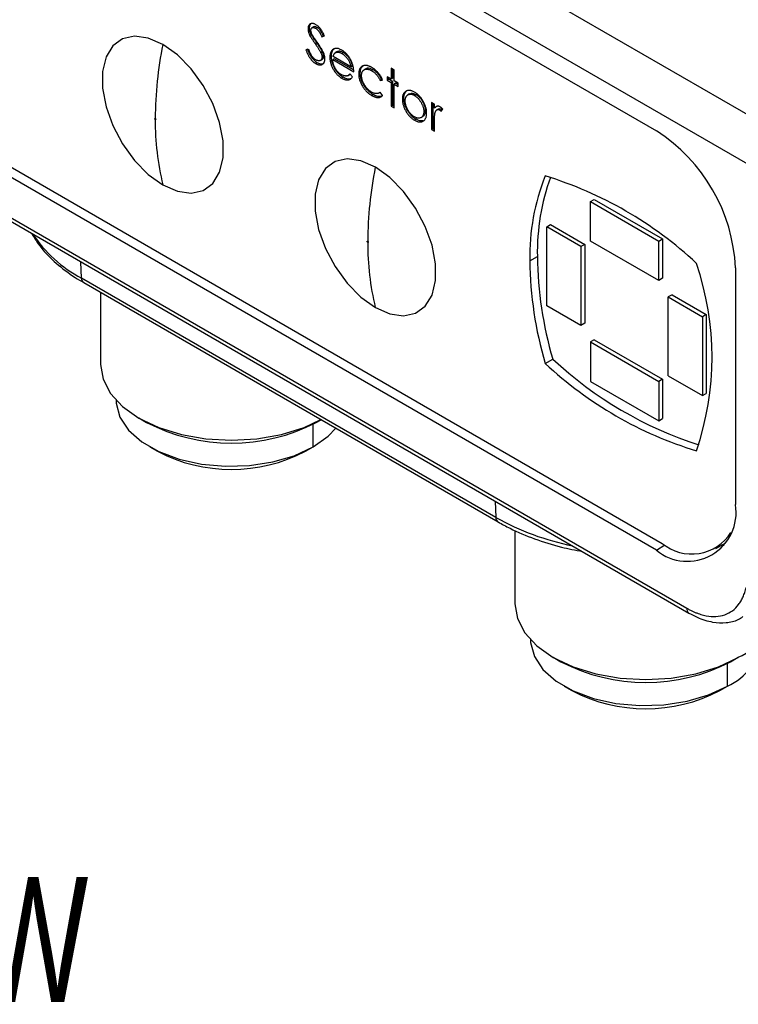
# Model space of a CAD drawing. Header units: millimetres. Extents: x 32 to 1365, y 32 to 1048.
# Tile 18 of 27: x 1143 to 1204, y 496 to 579. Entities that reach past the tile are written whole.
import ezdxf

# ---------------------------------------------------------------- set-up
doc = ezdxf.new("R2010")
doc.units = ezdxf.units.MM
doc.header["$LTSCALE"] = 5
doc.layers.add('TEXT', color=140, linetype='Continuous', lineweight=25)
doc.styles.add('SLDTEXTSTYLE0', font='TXT', dxfattribs={"width": 0.7})

msp = doc.modelspace()

# ---------------------------------------------------------------- linework, layer by layer
for p, q in [((1123.544, 617.727), (1205.864, 570.205)), ((1122.412, 614.212), (1204.7, 566.708)), ((1130.129, 608.088), (1196.983, 569.494)), ((1167.601, 578.213), (1167.472, 578.139)), ((1167.953, 578.302), (1167.824, 578.228)), ((1168.244, 578.253), (1168.116, 578.179)), ((1167.753, 577.647), (1167.624, 577.573)), ((1168.199, 576.962), (1168.07, 576.888)), ((1168.776, 577.543), (1168.647, 577.469)), ((1168.647, 577.469), (1168.868, 577.535)), ((1168.852, 577.566), (1168.776, 577.543)), ((1167.528, 576.383), (1167.298, 576.356)), ((1168.69, 576.178), (1168.561, 576.104)), ((1169.679, 576.433), (1169.55, 576.358)), ((1169.911, 576.179), (1169.782, 576.105)), ((1169.828, 576.129), (1169.956, 576.203)), ((1169.956, 576.203), (1169.913, 576.175)), ((1170.34, 576.048), (1170.469, 576.123)), ((1168.254, 575.266), (1168.125, 575.192)), ((1168.515, 575.453), (1168.643, 575.527)), ((1168.787, 575.813), (1168.659, 575.739)), ((1169.45, 575.798), (1169.321, 575.724)), ((1169.694, 575.603), (1169.566, 575.529)), ((1169.566, 575.529), (1171.345, 574.501)), ((1171.101, 574.924), (1169.591, 575.796)), ((1171.333, 574.657), (1169.694, 575.603)), ((1171.101, 574.924), (1171.229, 574.999)), ((1171.892, 574.376), (1171.764, 574.301)), ((1172.376, 574.756), (1172.247, 574.682)), ((1172.987, 574.669), (1172.859, 574.594)), ((1174.764, 574.663), (1174.52, 574.804)), ((1174.52, 574.804), (1174.52, 573.877)), ((1174.648, 573.952), (1174.648, 574.73)), ((1174.764, 573.736), (1174.764, 574.663)), ((1170.45, 574.038), (1170.322, 573.964)), ((1170.827, 574.165), (1170.956, 574.239)), ((1170.95, 574.249), (1171.04, 574.305)), ((1171.24, 574.068), (1171.023, 574.325)), ((1173.711, 573.848), (1173.583, 573.774)), ((1173.583, 573.774), (1173.787, 573.802)), ((1174.52, 573.877), (1174.171, 574.079)), ((1174.171, 574.079), (1174.171, 573.797)), ((1174.3, 573.871), (1174.171, 573.797)), ((1174.171, 573.797), (1174.52, 573.595)), ((1174.3, 573.871), (1174.3, 574.005)), ((1174.648, 573.67), (1174.3, 573.871)), ((1174.648, 573.952), (1174.52, 573.877)), ((1174.648, 573.67), (1174.52, 573.595)), ((1174.52, 573.595), (1174.52, 571.581)), ((1174.648, 571.655), (1174.648, 573.67)), ((1175.113, 573.535), (1174.764, 573.736)), ((1174.893, 573.529), (1174.764, 573.454)), ((1175.113, 573.401), (1174.893, 573.529)), ((1175.113, 573.253), (1175.113, 573.535)), ((1130.876, 573.022), (1197.472, 534.577)), ((1173.406, 572.668), (1173.472, 572.706)), ((1173.787, 572.494), (1173.583, 572.766)), ((1174.764, 571.44), (1174.764, 573.454)), ((1174.764, 573.454), (1175.113, 573.253)), ((1196.983, 533.986), (1130.129, 572.58)), ((1172.985, 572.575), (1172.857, 572.501)), ((1175.59, 572.253), (1175.462, 572.179)), ((1176.066, 572.624), (1175.937, 572.55)), ((1176.62, 572.572), (1176.491, 572.498)), ((1178.183, 571.763), (1177.939, 571.904)), ((1177.939, 571.904), (1177.939, 569.607)), ((1174.648, 571.655), (1174.52, 571.581)), ((1174.52, 571.581), (1174.764, 571.44)), ((1174.764, 571.588), (1174.648, 571.655)), ((1177.405, 571.204), (1177.276, 571.13)), ((1178.067, 569.681), (1178.067, 571.829)), ((1178.183, 571.425), (1178.183, 571.763)), ((1178.312, 571.499), (1178.183, 571.425)), ((1178.503, 571.341), (1178.374, 571.266)), ((1178.751, 571.342), (1178.622, 571.268)), ((1178.747, 571.155), (1178.881, 571.321)), ((1127.558, 570.651), (1199.554, 529.089)), ((1127.746, 570.235), (1199.742, 528.672)), ((1176.621, 570.476), (1176.492, 570.402)), ((1177.048, 570.619), (1177.177, 570.694)), ((1178.183, 569.466), (1178.183, 570.238)), ((1178.067, 569.681), (1177.939, 569.607)), ((1177.939, 569.607), (1178.183, 569.466)), ((1178.067, 569.681), (1178.183, 569.615)), ((1191.398, 563.508), (1191.719, 563.693)), ((1191.719, 563.693), (1197.505, 560.353)), ((1191.398, 563.508), (1197.183, 560.168)), ((1191.398, 560.167), (1191.398, 563.508)), ((1187.701, 561.373), (1188.023, 561.559)), ((1190.594, 559.703), (1187.701, 561.373)), ((1187.701, 554.692), (1187.701, 561.373)), ((1188.023, 561.559), (1190.916, 559.889)), ((1197.183, 560.168), (1197.505, 560.353)), ((1197.505, 560.353), (1197.505, 557.013)), ((1190.916, 559.889), (1190.594, 559.703)), ((1190.594, 559.703), (1190.594, 553.022)), ((1190.916, 559.889), (1190.916, 553.208)), ((1197.183, 556.827), (1191.398, 560.167)), ((1197.183, 556.827), (1197.183, 560.168)), ((1186.255, 558.497), (1186.898, 558.868)), ((1148.285, 557.027), (1148.22, 558.416)), ((1203.68, 557.893), (1203.68, 537.854)), ((1183.383, 536.765), (1148.285, 557.027)), ((1197.505, 557.013), (1197.183, 556.827)), ((1148.472, 556.649), (1183.57, 536.387)), ((1149.901, 555.824), (1149.901, 549.712)), ((1198.308, 555.621), (1197.987, 555.436)), ((1197.987, 548.755), (1197.987, 555.436)), ((1197.987, 555.436), (1200.879, 553.766)), ((1198.308, 555.621), (1201.201, 553.951)), ((1190.594, 553.022), (1187.701, 554.692)), ((1201.201, 553.951), (1200.879, 553.766)), ((1200.879, 553.766), (1200.879, 547.085)), ((1201.201, 553.951), (1201.201, 547.27)), ((1190.916, 553.208), (1190.594, 553.022)), ((1191.719, 551.816), (1191.398, 551.631)), ((1191.398, 551.631), (1197.183, 548.291)), ((1191.398, 551.631), (1191.398, 548.29)), ((1191.719, 551.816), (1197.505, 548.476)), ((1187.559, 549.808), (1188.202, 550.179)), ((1197.987, 548.755), (1200.879, 547.085)), ((1191.398, 548.29), (1197.183, 544.95)), ((1197.505, 548.476), (1197.183, 548.291)), ((1197.183, 548.291), (1197.183, 544.95)), ((1197.505, 548.476), (1197.505, 545.136)), ((1200.879, 547.085), (1201.201, 547.27)), ((1153.146, 545.188), (1153.799, 544.811)), ((1167.895, 542.741), (1167.895, 544.658)), ((1168.17, 544.811), (1168.574, 545.044)), ((1197.183, 544.95), (1197.505, 545.136)), ((1154.073, 542.742), (1154.716, 542.371)), ((1167.252, 542.37), (1167.895, 542.741)), ((1183.318, 538.154), (1183.383, 536.765)), ((1184.999, 535.669), (1184.999, 529.45)), ((1196.983, 533.986), (1197.705, 534.447)), ((1202.017, 534.127), (1202.854, 534.61)), ((1188.244, 524.926), (1188.897, 524.549)), ((1202.993, 522.479), (1202.993, 524.396)), ((1203.268, 524.549), (1203.921, 524.926)), ((1189.171, 522.48), (1189.814, 522.109)), ((1202.35, 522.108), (1202.993, 522.479))]:
    msp.add_line(p, q)
at = {"flags": 128}
for points in [[(1155.175, 576.81), (1153.944, 577.348), (1152.785, 577.51), (1151.764, 577.285), (1150.942, 576.688), (1150.366, 575.753), (1150.069, 574.535), (1150.069, 573.103), (1150.366, 571.542), (1150.942, 569.942), (1151.764, 568.395), (1152.785, 566.993), (1153.944, 565.816), (1155.175, 564.933)], [(1155.175, 564.933), (1156.405, 564.395), (1157.564, 564.234), (1158.585, 564.458), (1159.407, 565.055), (1159.983, 565.99), (1160.28, 567.209), (1160.28, 568.64), (1159.983, 570.202), (1159.407, 571.802), (1158.585, 573.348), (1157.564, 574.75), (1156.405, 575.927), (1155.175, 576.81)], [(1173.174, 566.42), (1171.943, 566.957), (1170.784, 567.119), (1169.763, 566.895), (1168.941, 566.298), (1168.365, 565.363), (1168.069, 564.144), (1168.069, 562.712), (1168.365, 561.151), (1168.941, 559.551), (1169.763, 558.005), (1170.784, 556.602), (1171.943, 555.426), (1173.174, 554.543)], [(1173.174, 554.543), (1174.404, 554.005), (1175.564, 553.843), (1176.584, 554.067), (1177.406, 554.664), (1177.982, 555.599), (1178.279, 556.818), (1178.279, 558.25), (1177.982, 559.811), (1177.406, 561.411), (1176.584, 562.957), (1175.564, 564.36), (1174.404, 565.537), (1173.174, 566.42)], [(1149.901, 549.712), (1150.114, 548.463), (1150.744, 547.263), (1151.769, 546.157), (1153.147, 545.187), (1154.827, 544.391), (1156.743, 543.8), (1158.822, 543.436), (1160.984, 543.313), (1163.147, 543.436), (1165.226, 543.8), (1167.142, 544.391), (1168.571, 545.047)], [(1151.212, 546.73), (1151.225, 546.435), (1151.545, 545.27), (1152.277, 544.169), (1153.39, 543.18), (1154.834, 542.346), (1156.548, 541.704), (1158.455, 541.281), (1160.473, 541.096), (1162.513, 541.158), (1164.487, 541.463), (1166.307, 541.999), (1167.895, 542.741)], [(1167.895, 542.741), (1169.18, 543.658), (1169.823, 544.324)], [(1202.417, 534.357), (1202.576, 534.384), (1202.718, 534.415)], [(1184.999, 529.45), (1185.212, 528.201), (1185.843, 527.001), (1186.867, 525.895), (1188.245, 524.925), (1189.925, 524.13), (1191.841, 523.538), (1193.92, 523.174), (1196.083, 523.051), (1198.245, 523.174), (1200.324, 523.538), (1202.24, 524.13), (1203.92, 524.925)], [(1186.31, 526.469), (1186.323, 526.173), (1186.643, 525.008), (1187.375, 523.907), (1188.488, 522.918), (1189.932, 522.084), (1191.646, 521.442), (1193.553, 521.019), (1195.571, 520.835), (1197.611, 520.896), (1199.585, 521.202), (1201.405, 521.737), (1202.993, 522.479)]]:
    msp.add_lwpolyline(points, dxfattribs=at)
for centre, radius, start, end in [((1187.138, 570.365), 32.607, 168.59961, 179.67993), ((1176.996, 570.272), 22.465, 179.5354, 193.74744), ((1189.139, 557.231), 14.557, 2.60548, 57.39452), ((1205.137, 559.974), 32.607, 168.59961, 179.67993), ((1204.7, 558.858), 18.448, 158.29674, 181.12159), ((1205.663, 559.202), 18.768, 160.21201, 181.01943), ((1177.976, 534.276), 32.834, 46.97589, 73.02948), ((1153.862, 567.384), 11.763, 214.17283, 241.69519), ((1194.995, 559.881), 22.465, 179.5354, 193.74744), ((1218.9, 559.229), 32.004, 180.64643, 196.42631), ((1218.257, 558.858), 32.004, 180.64643, 196.42631), ((1177.103, 550.343), 24.592, 341.17278, 18.82722), ((1148.721, 557.008), 0.436, 177.47922, 235.28496), ((1210.794, 574.442), 33.153, 227.04282, 252.05099), ((1209.962, 573.812), 32.834, 226.97589, 253.02948), ((1160.984, 558.654), 15.597, 242.56838, 297.42625), ((1160.984, 554.358), 13.527, 242.39293, 297.6017), ((1199.597, 537.192), 4.137, 230.79671, 9.21404), ((1183.819, 536.746), 0.436, 177.47566, 235.32953), ((1194.336, 556.434), 22.513, 240.88694, 258.57793), ((1199.98, 537.598), 3.927, 230.31156, 327.66564), ((1201.619, 530.003), 5.574, 294.37466, 354.3052), ((1199.987, 529.034), 0.437, 172.81237, 235.89005), ((1201.015, 526.92), 4.861, 294.0092, 354.67066), ((1196.083, 538.392), 15.597, 242.56838, 297.42625), ((1196.083, 534.096), 13.527, 242.39293, 297.6017)]:
    msp.add_arc(centre, radius, start, end)
for points, knots in [([(1168.143, 578.485), (1168.113, 578.501), (1168.053, 578.533), (1167.965, 578.566), (1167.881, 578.583), (1167.801, 578.588), (1167.728, 578.577), (1167.661, 578.555), (1167.605, 578.515), (1167.557, 578.464), (1167.519, 578.399), (1167.492, 578.323), (1167.475, 578.236), (1167.473, 578.172), (1167.472, 578.139)], [0, 0, 0, 0, 0.088011, 0.173453, 0.258981, 0.344477, 0.428624, 0.510285, 0.591203, 0.672539, 0.75372, 0.83422, 0.916215, 1, 1, 1, 1]), ([(1167.601, 578.213), (1167.612, 578.307), (1167.63, 578.472), (1167.717, 578.596), (1167.779, 578.614), (1167.788, 578.616)], [0, 0, 0, 0, 0.528707, 0.929559, 1, 1, 1, 1]), ([(1167.472, 578.139), (1167.473, 578.118), (1167.474, 578.075), (1167.481, 578.007), (1167.493, 577.939), (1167.51, 577.868), (1167.531, 577.797), (1167.558, 577.723), (1167.589, 577.648), (1167.612, 577.598), (1167.624, 577.573)], [0, 0, 0, 0, 0.122447, 0.244606, 0.366278, 0.487333, 0.611736, 0.737441, 0.866493, 1, 1, 1, 1]), ([(1167.753, 577.647), (1167.741, 577.672), (1167.717, 577.722), (1167.686, 577.797), (1167.66, 577.871), (1167.639, 577.943), (1167.621, 578.013), (1167.609, 578.082), (1167.602, 578.149), (1167.601, 578.192), (1167.601, 578.213)], [0, 0, 0, 0, 0.133507, 0.262559, 0.388264, 0.512667, 0.633722, 0.755394, 0.877553, 1, 1, 1, 1]), ([(1167.717, 578.011), (1167.718, 578.037), (1167.721, 578.089), (1167.742, 578.153), (1167.778, 578.201), (1167.828, 578.232), (1167.887, 578.248), (1167.956, 578.245), (1168.033, 578.223), (1168.088, 578.194), (1168.116, 578.179)], [0, 0, 0, 0, 0.119226, 0.234105, 0.349644, 0.471586, 0.597629, 0.724097, 0.856927, 1, 1, 1, 1]), ([(1167.896, 577.502), (1167.88, 577.529), (1167.85, 577.581), (1167.81, 577.657), (1167.778, 577.726), (1167.754, 577.79), (1167.737, 577.849), (1167.726, 577.905), (1167.718, 577.96), (1167.717, 577.994), (1167.717, 578.011)], [0, 0, 0, 0, 0.165744, 0.313927, 0.446588, 0.565884, 0.677061, 0.785254, 0.892715, 1, 1, 1, 1]), ([(1168.244, 578.253), (1168.179, 578.285), (1168.072, 578.337), (1167.987, 578.312), (1167.953, 578.301)], [0, 0, 0, 0, 0.602014, 1, 1, 1, 1]), ([(1168.116, 578.179), (1168.138, 578.165), (1168.182, 578.137), (1168.247, 578.085), (1168.309, 578.024), (1168.359, 577.966), (1168.398, 577.914), (1168.43, 577.868), (1168.462, 577.817), (1168.496, 577.759), (1168.532, 577.696), (1168.569, 577.626), (1168.608, 577.55), (1168.634, 577.497), (1168.647, 577.469)], [0, 0, 0, 0, 0.101455, 0.200408, 0.298802, 0.39856, 0.451527, 0.511449, 0.576801, 0.647817, 0.725816, 0.810371, 0.901531, 1, 1, 1, 1]), ([(1168.868, 577.535), (1168.852, 577.568), (1168.822, 577.633), (1168.776, 577.727), (1168.73, 577.815), (1168.685, 577.897), (1168.64, 577.972), (1168.596, 578.041), (1168.552, 578.104), (1168.496, 578.178), (1168.423, 578.261), (1168.333, 578.35), (1168.239, 578.426), (1168.175, 578.465), (1168.143, 578.485)], [0, 0, 0, 0, 0.08781, 0.171287, 0.249314, 0.322873, 0.391692, 0.456396, 0.516354, 0.573206, 0.68117, 0.786748, 0.892767, 1, 1, 1, 1]), ([(1168.776, 577.543), (1168.762, 577.571), (1168.737, 577.624), (1168.698, 577.7), (1168.661, 577.77), (1168.625, 577.833), (1168.591, 577.891), (1168.558, 577.943), (1168.527, 577.988), (1168.488, 578.041), (1168.438, 578.098), (1168.376, 578.159), (1168.311, 578.211), (1168.267, 578.239), (1168.244, 578.253)], [0, 0, 0, 0, 0.098469, 0.189629, 0.274184, 0.352183, 0.423199, 0.488551, 0.548473, 0.60144, 0.701198, 0.799592, 0.898545, 1, 1, 1, 1]), ([(1167.624, 577.573), (1167.633, 577.556), (1167.652, 577.518), (1167.687, 577.458), (1167.73, 577.387), (1167.782, 577.307), (1167.842, 577.216), (1167.91, 577.116), (1167.987, 577.005), (1168.042, 576.928), (1168.07, 576.888)], [0, 0, 0, 0, 0.069218, 0.154169, 0.25448, 0.371643, 0.504432, 0.652918, 0.818465, 1, 1, 1, 1]), ([(1168.199, 576.962), (1168.17, 577.002), (1168.116, 577.079), (1168.039, 577.19), (1167.971, 577.29), (1167.911, 577.381), (1167.859, 577.462), (1167.815, 577.532), (1167.781, 577.593), (1167.762, 577.63), (1167.753, 577.647)], [0, 0, 0, 0, 0.181535, 0.347082, 0.495568, 0.628357, 0.74552, 0.845831, 0.930782, 1, 1, 1, 1]), ([(1168.262, 576.978), (1168.237, 577.012), (1168.191, 577.077), (1168.125, 577.169), (1168.067, 577.25), (1168.018, 577.321), (1167.976, 577.381), (1167.942, 577.431), (1167.916, 577.469), (1167.902, 577.492), (1167.896, 577.502)], [0, 0, 0, 0, 0.198317, 0.375062, 0.531211, 0.666498, 0.781906, 0.875048, 0.947406, 1, 1, 1, 1]), ([(1168.07, 576.888), (1168.099, 576.848), (1168.154, 576.769), (1168.233, 576.655), (1168.305, 576.547), (1168.37, 576.446), (1168.428, 576.351), (1168.479, 576.263), (1168.523, 576.181), (1168.549, 576.129), (1168.561, 576.104)], [0, 0, 0, 0, 0.160916, 0.311864, 0.451624, 0.581074, 0.700802, 0.81047, 0.909721, 1, 1, 1, 1]), ([(1168.69, 576.178), (1168.677, 576.203), (1168.652, 576.255), (1168.608, 576.337), (1168.556, 576.425), (1168.499, 576.52), (1168.433, 576.621), (1168.362, 576.729), (1168.283, 576.844), (1168.228, 576.922), (1168.199, 576.962)], [0, 0, 0, 0, 0.090279, 0.18953, 0.299198, 0.418926, 0.548376, 0.688136, 0.839084, 1, 1, 1, 1]), ([(1168.903, 575.593), (1168.901, 575.634), (1168.898, 575.717), (1168.87, 575.853), (1168.827, 575.997), (1168.777, 576.124), (1168.728, 576.232), (1168.682, 576.32), (1168.63, 576.415), (1168.57, 576.515), (1168.504, 576.622), (1168.43, 576.736), (1168.348, 576.855), (1168.291, 576.936), (1168.262, 576.978)], [0, 0, 0, 0, 0.091505, 0.18546, 0.283652, 0.388732, 0.445767, 0.508091, 0.575665, 0.648679, 0.727604, 0.812227, 0.903028, 1, 1, 1, 1]), ([(1167.298, 576.356), (1167.312, 576.318), (1167.34, 576.244), (1167.384, 576.135), (1167.429, 576.033), (1167.476, 575.937), (1167.523, 575.846), (1167.572, 575.762), (1167.621, 575.684), (1167.672, 575.611), (1167.724, 575.544), (1167.777, 575.481), (1167.831, 575.423), (1167.887, 575.368), (1167.944, 575.317), (1168.004, 575.272), (1168.064, 575.229), (1168.105, 575.204), (1168.125, 575.192)], [0, 0, 0, 0, 0.082462, 0.160389, 0.234627, 0.304962, 0.372025, 0.435706, 0.496296, 0.554178, 0.610759, 0.666206, 0.72128, 0.775841, 0.830822, 0.886304, 0.942792, 1, 1, 1, 1]), ([(1168.254, 575.266), (1168.233, 575.278), (1168.193, 575.303), (1168.132, 575.346), (1168.073, 575.391), (1168.016, 575.442), (1167.96, 575.497), (1167.905, 575.555), (1167.852, 575.618), (1167.8, 575.685), (1167.749, 575.758), (1167.701, 575.836), (1167.652, 575.92), (1167.605, 576.011), (1167.558, 576.107), (1167.513, 576.21), (1167.469, 576.318), (1167.441, 576.392), (1167.427, 576.43)], [0, 0, 0, 0, 0.057208, 0.113696, 0.169178, 0.224159, 0.27872, 0.333794, 0.389241, 0.445822, 0.503704, 0.564294, 0.627975, 0.695038, 0.765373, 0.839611, 0.917538, 1, 1, 1, 1]), ([(1168.125, 575.514), (1168.098, 575.532), (1168.042, 575.567), (1167.959, 575.641), (1167.88, 575.728), (1167.803, 575.831), (1167.73, 575.948), (1167.659, 576.08), (1167.59, 576.226), (1167.549, 576.329), (1167.528, 576.383)], [0, 0, 0, 0, 0.106389, 0.213103, 0.322567, 0.437678, 0.561453, 0.695354, 0.840996, 1, 1, 1, 1]), ([(1168.561, 576.104), (1168.576, 576.07), (1168.604, 576.006), (1168.635, 575.91), (1168.655, 575.82), (1168.657, 575.766), (1168.659, 575.739)], [0, 0, 0, 0, 0.271444, 0.522842, 0.765277, 1, 1, 1, 1]), ([(1168.787, 575.813), (1168.786, 575.84), (1168.784, 575.894), (1168.764, 575.984), (1168.733, 576.08), (1168.704, 576.144), (1168.69, 576.178)], [0, 0, 0, 0, 0.234723, 0.477158, 0.728556, 1, 1, 1, 1]), ([(1169.55, 576.358), (1169.532, 576.341), (1169.496, 576.305), (1169.449, 576.244), (1169.41, 576.175), (1169.377, 576.098), (1169.352, 576.015), (1169.334, 575.925), (1169.324, 575.828), (1169.322, 575.759), (1169.321, 575.724)], [0, 0, 0, 0, 0.127652, 0.253422, 0.376704, 0.499449, 0.622572, 0.746232, 0.871955, 1, 1, 1, 1]), ([(1169.45, 575.798), (1169.451, 575.833), (1169.452, 575.902), (1169.463, 575.999), (1169.481, 576.089), (1169.506, 576.173), (1169.538, 576.249), (1169.578, 576.318), (1169.625, 576.38), (1169.661, 576.415), (1169.679, 576.433)], [0, 0, 0, 0, 0.128045, 0.253768, 0.377428, 0.500551, 0.623296, 0.746578, 0.872348, 1, 1, 1, 1]), ([(1170.328, 576.338), (1170.288, 576.359), (1170.211, 576.401), (1170.097, 576.447), (1169.99, 576.474), (1169.889, 576.486), (1169.795, 576.48), (1169.706, 576.458), (1169.624, 576.417), (1169.575, 576.378), (1169.55, 576.358)], [0, 0, 0, 0, 0.133158, 0.260241, 0.383675, 0.50466, 0.625357, 0.746411, 0.871165, 1, 1, 1, 1]), ([(1169.591, 575.796), (1169.598, 575.817), (1169.611, 575.859), (1169.635, 575.917), (1169.661, 575.968), (1169.689, 576.013), (1169.72, 576.052), (1169.754, 576.084), (1169.789, 576.111), (1169.815, 576.123), (1169.828, 576.129)], [0, 0, 0, 0, 0.145333, 0.282482, 0.414465, 0.541291, 0.6615, 0.77742, 0.890016, 1, 1, 1, 1]), ([(1169.828, 576.129), (1169.846, 576.136), (1169.882, 576.149), (1169.939, 576.16), (1170, 576.161), (1170.063, 576.156), (1170.129, 576.142), (1170.197, 576.119), (1170.268, 576.089), (1170.316, 576.062), (1170.34, 576.048)], [0, 0, 0, 0, 0.125961, 0.249331, 0.370902, 0.494008, 0.615838, 0.740859, 0.868908, 1, 1, 1, 1]), ([(1170.469, 576.123), (1170.445, 576.136), (1170.396, 576.163), (1170.325, 576.194), (1170.257, 576.216), (1170.191, 576.231), (1170.129, 576.236), (1170.068, 576.234), (1170.01, 576.223), (1169.975, 576.21), (1169.956, 576.203)], [0, 0, 0, 0, 0.131092, 0.259141, 0.384162, 0.505992, 0.629098, 0.750669, 0.874039, 1, 1, 1, 1]), ([(1171.129, 575.423), (1171.103, 575.474), (1171.054, 575.573), (1170.968, 575.715), (1170.877, 575.846), (1170.78, 575.966), (1170.676, 576.076), (1170.565, 576.175), (1170.449, 576.264), (1170.369, 576.313), (1170.328, 576.338)], [0, 0, 0, 0, 0.129891, 0.255257, 0.377248, 0.497742, 0.61812, 0.740967, 0.86796, 1, 1, 1, 1]), ([(1170.34, 576.048), (1170.37, 576.03), (1170.43, 575.994), (1170.517, 575.926), (1170.603, 575.851), (1170.685, 575.765), (1170.763, 575.675), (1170.833, 575.581), (1170.896, 575.485), (1170.95, 575.386), (1170.998, 575.281), (1171.039, 575.169), (1171.075, 575.049), (1171.092, 574.967), (1171.101, 574.924)], [0, 0, 0, 0, 0.085526, 0.16996, 0.254613, 0.339732, 0.423362, 0.503109, 0.580405, 0.6556, 0.732499, 0.814769, 0.90376, 1, 1, 1, 1]), ([(1171.229, 574.999), (1171.22, 575.041), (1171.203, 575.123), (1171.167, 575.244), (1171.127, 575.356), (1171.079, 575.46), (1171.025, 575.56), (1170.962, 575.656), (1170.892, 575.749), (1170.814, 575.839), (1170.732, 575.925), (1170.646, 576), (1170.558, 576.069), (1170.499, 576.105), (1170.469, 576.123)], [0, 0, 0, 0, 0.09624, 0.185231, 0.267501, 0.3444, 0.419595, 0.496891, 0.576638, 0.660268, 0.745387, 0.83004, 0.914474, 1, 1, 1, 1]), ([(1168.659, 575.739), (1168.658, 575.716), (1168.656, 575.672), (1168.644, 575.612), (1168.622, 575.559), (1168.593, 575.513), (1168.556, 575.476), (1168.511, 575.449), (1168.458, 575.432), (1168.398, 575.428), (1168.334, 575.433), (1168.266, 575.45), (1168.197, 575.475), (1168.149, 575.501), (1168.125, 575.514)], [0, 0, 0, 0, 0.076033, 0.150665, 0.227284, 0.306018, 0.386166, 0.467334, 0.551657, 0.639844, 0.729912, 0.81907, 0.908736, 1, 1, 1, 1]), ([(1168.125, 575.192), (1168.152, 575.177), (1168.204, 575.148), (1168.281, 575.116), (1168.355, 575.094), (1168.426, 575.081), (1168.493, 575.077), (1168.558, 575.083), (1168.619, 575.1), (1168.677, 575.126), (1168.73, 575.159), (1168.776, 575.2), (1168.816, 575.248), (1168.847, 575.304), (1168.873, 575.365), (1168.89, 575.435), (1168.901, 575.51), (1168.902, 575.566), (1168.903, 575.593)], [0, 0, 0, 0, 0.06698, 0.131741, 0.195337, 0.257813, 0.319762, 0.382419, 0.446046, 0.511331, 0.576499, 0.638854, 0.699886, 0.759744, 0.81908, 0.878225, 0.938516, 1, 1, 1, 1]), ([(1168.802, 575.21), (1168.755, 575.187), (1168.64, 575.131), (1168.439, 575.169), (1168.301, 575.241), (1168.254, 575.266)], [0, 0, 0, 0, 0.315598, 0.768263, 1, 1, 1, 1]), ([(1168.642, 575.53), (1168.679, 575.555), (1168.75, 575.604), (1168.784, 575.722), (1168.786, 575.795), (1168.787, 575.813)], [0, 0, 0, 0, 0.455104, 0.868619, 1, 1, 1, 1]), ([(1169.321, 575.724), (1169.322, 575.686), (1169.324, 575.61), (1169.336, 575.493), (1169.357, 575.373), (1169.387, 575.252), (1169.424, 575.129), (1169.469, 575.004), (1169.524, 574.878), (1169.585, 574.751), (1169.654, 574.626), (1169.731, 574.508), (1169.813, 574.397), (1169.903, 574.294), (1169.998, 574.199), (1170.101, 574.112), (1170.209, 574.032), (1170.284, 573.987), (1170.322, 573.964)], [0, 0, 0, 0, 0.061017, 0.12108, 0.180068, 0.23919, 0.298706, 0.358881, 0.420369, 0.483448, 0.546566, 0.608699, 0.670186, 0.731865, 0.795203, 0.860371, 0.928421, 1, 1, 1, 1]), ([(1170.45, 574.038), (1170.412, 574.061), (1170.338, 574.106), (1170.229, 574.186), (1170.127, 574.274), (1170.031, 574.368), (1169.942, 574.471), (1169.859, 574.582), (1169.782, 574.7), (1169.714, 574.825), (1169.652, 574.952), (1169.598, 575.078), (1169.552, 575.203), (1169.515, 575.326), (1169.486, 575.448), (1169.465, 575.567), (1169.453, 575.684), (1169.451, 575.76), (1169.45, 575.798)], [0, 0, 0, 0, 0.071579, 0.139629, 0.204797, 0.268135, 0.329814, 0.391301, 0.453434, 0.516552, 0.579631, 0.641119, 0.701294, 0.76081, 0.819932, 0.87892, 0.938983, 1, 1, 1, 1]), ([(1170.291, 574.264), (1170.266, 574.279), (1170.217, 574.308), (1170.146, 574.362), (1170.077, 574.419), (1170.011, 574.484), (1169.948, 574.553), (1169.888, 574.629), (1169.832, 574.711), (1169.778, 574.796), (1169.73, 574.885), (1169.687, 574.976), (1169.651, 575.067), (1169.622, 575.158), (1169.598, 575.251), (1169.58, 575.343), (1169.569, 575.437), (1169.567, 575.498), (1169.566, 575.529)], [0, 0, 0, 0, 0.064996, 0.127669, 0.188951, 0.249055, 0.309071, 0.369222, 0.430175, 0.492602, 0.555347, 0.616963, 0.678171, 0.739247, 0.801609, 0.865524, 0.931615, 1, 1, 1, 1]), ([(1171.345, 574.501), (1171.344, 574.541), (1171.342, 574.619), (1171.332, 574.737), (1171.314, 574.855), (1171.29, 574.971), (1171.26, 575.086), (1171.223, 575.2), (1171.18, 575.312), (1171.146, 575.386), (1171.129, 575.423)], [0, 0, 0, 0, 0.137842, 0.270382, 0.39846, 0.52275, 0.643826, 0.763745, 0.881478, 1, 1, 1, 1]), ([(1172.877, 574.866), (1172.851, 574.881), (1172.799, 574.909), (1172.724, 574.945), (1172.65, 574.976), (1172.578, 575), (1172.507, 575.019), (1172.439, 575.031), (1172.372, 575.037), (1172.308, 575.037), (1172.246, 575.031), (1172.188, 575.02), (1172.132, 575.003), (1172.081, 574.979), (1172.032, 574.951), (1171.988, 574.915), (1171.946, 574.875), (1171.908, 574.829), (1171.874, 574.777), (1171.845, 574.721), (1171.82, 574.662), (1171.8, 574.597), (1171.783, 574.53), (1171.773, 574.457), (1171.765, 574.382), (1171.764, 574.328), (1171.764, 574.301)], [0, 0, 0, 0, 0.045769, 0.090405, 0.134022, 0.177193, 0.219957, 0.262249, 0.304554, 0.346762, 0.38863, 0.430157, 0.470985, 0.511317, 0.551813, 0.592449, 0.633145, 0.67459, 0.715827, 0.756474, 0.796993, 0.837169, 0.877364, 0.917864, 0.958709, 1, 1, 1, 1]), ([(1171.892, 574.376), (1171.899, 574.471), (1171.915, 574.699), (1172.023, 574.936), (1172.158, 575.002), (1172.203, 575.024)], [0, 0, 0, 0, 0.321479, 0.769141, 1, 1, 1, 1]), ([(1172.985, 572.575), (1172.947, 572.598), (1172.871, 572.643), (1172.76, 572.724), (1172.655, 572.811), (1172.554, 572.907), (1172.458, 573.01), (1172.367, 573.121), (1172.281, 573.241), (1172.202, 573.366), (1172.129, 573.495), (1172.067, 573.624), (1172.012, 573.752), (1171.969, 573.879), (1171.934, 574.006), (1171.91, 574.131), (1171.895, 574.255), (1171.893, 574.335), (1171.892, 574.376)], [0, 0, 0, 0, 0.069559, 0.136335, 0.201096, 0.26445, 0.327005, 0.389391, 0.451976, 0.51567, 0.578973, 0.640167, 0.69974, 0.758685, 0.81782, 0.876984, 0.937634, 1, 1, 1, 1]), ([(1172.008, 574.186), (1172.009, 574.216), (1172.01, 574.276), (1172.022, 574.358), (1172.04, 574.433), (1172.067, 574.499), (1172.101, 574.558), (1172.144, 574.608), (1172.193, 574.651), (1172.249, 574.685), (1172.311, 574.711), (1172.378, 574.725), (1172.449, 574.73), (1172.523, 574.724), (1172.602, 574.707), (1172.684, 574.681), (1172.77, 574.643), (1172.829, 574.611), (1172.859, 574.594)], [0, 0, 0, 0, 0.061906, 0.122282, 0.181243, 0.239687, 0.298403, 0.358078, 0.419262, 0.482458, 0.54645, 0.609183, 0.671752, 0.734538, 0.798031, 0.863079, 0.930478, 1, 1, 1, 1]), ([(1172.987, 574.669), (1172.901, 574.711), (1172.729, 574.797), (1172.514, 574.821), (1172.418, 574.763), (1172.384, 574.742)], [0, 0, 0, 0, 0.386926, 0.776918, 1, 1, 1, 1]), ([(1172.859, 574.594), (1172.896, 574.572), (1172.969, 574.528), (1173.075, 574.447), (1173.175, 574.358), (1173.27, 574.259), (1173.358, 574.151), (1173.44, 574.034), (1173.516, 573.908), (1173.56, 573.819), (1173.583, 573.774)], [0, 0, 0, 0, 0.134005, 0.26153, 0.385391, 0.506636, 0.626494, 0.747416, 0.871676, 1, 1, 1, 1]), ([(1173.787, 573.802), (1173.772, 573.839), (1173.742, 573.912), (1173.689, 574.018), (1173.632, 574.119), (1173.57, 574.215), (1173.502, 574.308), (1173.427, 574.4), (1173.345, 574.49), (1173.258, 574.578), (1173.166, 574.662), (1173.071, 574.738), (1172.974, 574.807), (1172.909, 574.846), (1172.877, 574.866)], [0, 0, 0, 0, 0.080267, 0.158563, 0.234587, 0.309802, 0.386398, 0.466024, 0.549934, 0.637951, 0.72809, 0.817919, 0.908731, 1, 1, 1, 1]), ([(1173.711, 573.848), (1173.689, 573.893), (1173.645, 573.982), (1173.568, 574.108), (1173.487, 574.225), (1173.398, 574.333), (1173.304, 574.432), (1173.204, 574.521), (1173.098, 574.602), (1173.025, 574.646), (1172.987, 574.669)], [0, 0, 0, 0, 0.128324, 0.252584, 0.373506, 0.493364, 0.614609, 0.73847, 0.865995, 1, 1, 1, 1]), ([(1171.023, 574.325), (1171.005, 574.304), (1170.971, 574.265), (1170.916, 574.218), (1170.865, 574.181), (1170.814, 574.158), (1170.761, 574.145), (1170.704, 574.14), (1170.643, 574.142), (1170.576, 574.152), (1170.507, 574.168), (1170.436, 574.192), (1170.364, 574.223), (1170.316, 574.25), (1170.291, 574.264)], [0, 0, 0, 0, 0.110204, 0.207935, 0.294694, 0.369732, 0.440831, 0.514251, 0.59139, 0.672274, 0.754341, 0.836121, 0.917408, 1, 1, 1, 1]), ([(1170.322, 573.964), (1170.356, 573.945), (1170.423, 573.908), (1170.521, 573.865), (1170.614, 573.833), (1170.701, 573.814), (1170.783, 573.806), (1170.861, 573.809), (1170.935, 573.823), (1171.005, 573.846), (1171.071, 573.881), (1171.132, 573.932), (1171.189, 573.993), (1171.223, 574.042), (1171.24, 574.068)], [0, 0, 0, 0, 0.091199, 0.178106, 0.261328, 0.341557, 0.420008, 0.498097, 0.5754, 0.653645, 0.734126, 0.818339, 0.90663, 1, 1, 1, 1]), ([(1171.1, 573.922), (1171.077, 573.911), (1170.98, 573.861), (1170.754, 573.887), (1170.551, 573.988), (1170.45, 574.038)], [0, 0, 0, 0, 0.132338, 0.569128, 1, 1, 1, 1]), ([(1171.764, 574.301), (1171.765, 574.261), (1171.766, 574.181), (1171.782, 574.057), (1171.805, 573.932), (1171.84, 573.805), (1171.884, 573.678), (1171.938, 573.55), (1172.001, 573.421), (1172.074, 573.292), (1172.153, 573.166), (1172.238, 573.047), (1172.329, 572.936), (1172.425, 572.833), (1172.526, 572.737), (1172.632, 572.65), (1172.742, 572.569), (1172.818, 572.524), (1172.857, 572.501)], [0, 0, 0, 0, 0.062366, 0.123016, 0.18218, 0.241315, 0.30026, 0.359833, 0.421027, 0.48433, 0.548024, 0.610609, 0.672995, 0.73555, 0.798904, 0.863665, 0.930441, 1, 1, 1, 1]), ([(1172.86, 572.781), (1172.821, 572.805), (1172.744, 572.852), (1172.631, 572.94), (1172.525, 573.039), (1172.424, 573.149), (1172.332, 573.267), (1172.25, 573.393), (1172.178, 573.525), (1172.117, 573.661), (1172.069, 573.798), (1172.034, 573.933), (1172.012, 574.063), (1172.009, 574.145), (1172.008, 574.186)], [0, 0, 0, 0, 0.090995, 0.178471, 0.263762, 0.348667, 0.432135, 0.513403, 0.594976, 0.677471, 0.759679, 0.840035, 0.919475, 1, 1, 1, 1]), ([(1173.583, 572.766), (1173.559, 572.748), (1173.513, 572.712), (1173.434, 572.675), (1173.352, 572.653), (1173.263, 572.647), (1173.169, 572.657), (1173.071, 572.682), (1172.967, 572.722), (1172.896, 572.761), (1172.86, 572.781)], [0, 0, 0, 0, 0.131436, 0.258143, 0.380628, 0.501558, 0.622702, 0.744553, 0.870019, 1, 1, 1, 1]), ([(1175.734, 572.836), (1175.713, 572.82), (1175.67, 572.787), (1175.614, 572.727), (1175.567, 572.658), (1175.528, 572.58), (1175.498, 572.493), (1175.477, 572.397), (1175.464, 572.292), (1175.463, 572.217), (1175.462, 572.179)], [0, 0, 0, 0, 0.128411, 0.253759, 0.377286, 0.498912, 0.621321, 0.744762, 0.871081, 1, 1, 1, 1]), ([(1175.59, 572.253), (1175.591, 572.291), (1175.593, 572.366), (1175.606, 572.471), (1175.627, 572.567), (1175.657, 572.654), (1175.696, 572.732), (1175.742, 572.801), (1175.798, 572.862), (1175.841, 572.894), (1175.863, 572.91)], [0, 0, 0, 0, 0.128919, 0.255238, 0.378679, 0.501088, 0.622714, 0.746241, 0.871589, 1, 1, 1, 1]), ([(1176.492, 572.779), (1176.455, 572.8), (1176.381, 572.84), (1176.274, 572.883), (1176.171, 572.913), (1176.073, 572.928), (1175.98, 572.928), (1175.893, 572.912), (1175.809, 572.884), (1175.76, 572.852), (1175.734, 572.836)], [0, 0, 0, 0, 0.1313, 0.258712, 0.382089, 0.503564, 0.625181, 0.747287, 0.871502, 1, 1, 1, 1]), ([(1176.072, 572.613), (1176.107, 572.635), (1176.208, 572.698), (1176.406, 572.679), (1176.56, 572.602), (1176.62, 572.572)], [0, 0, 0, 0, 0.2458425, 0.7095962, 1, 1, 1, 1]), ([(1177.248, 571.965), (1177.222, 572.009), (1177.173, 572.098), (1177.09, 572.223), (1177.002, 572.338), (1176.91, 572.446), (1176.812, 572.543), (1176.71, 572.631), (1176.603, 572.713), (1176.529, 572.757), (1176.492, 572.779)], [0, 0, 0, 0, 0.128486, 0.253129, 0.375307, 0.496196, 0.617866, 0.741668, 0.868249, 1, 1, 1, 1]), ([(1172.857, 572.501), (1172.882, 572.486), (1172.932, 572.458), (1173.006, 572.423), (1173.077, 572.392), (1173.147, 572.367), (1173.214, 572.347), (1173.28, 572.334), (1173.343, 572.325), (1173.404, 572.323), (1173.462, 572.326), (1173.518, 572.334), (1173.571, 572.347), (1173.62, 572.366), (1173.667, 572.39), (1173.71, 572.418), (1173.751, 572.453), (1173.775, 572.48), (1173.787, 572.494)], [0, 0, 0, 0, 0.069989, 0.138173, 0.205171, 0.270235, 0.334578, 0.397462, 0.460097, 0.522258, 0.583527, 0.644144, 0.704068, 0.763043, 0.821803, 0.880931, 0.940367, 1, 1, 1, 1]), ([(1173.72, 572.436), (1173.636, 572.416), (1173.46, 572.374), (1173.196, 572.461), (1173.034, 572.548), (1172.985, 572.575)], [0, 0, 0, 0, 0.385199, 0.813206, 1, 1, 1, 1]), ([(1175.462, 572.179), (1175.463, 572.14), (1175.464, 572.062), (1175.478, 571.941), (1175.501, 571.818), (1175.532, 571.694), (1175.573, 571.568), (1175.623, 571.441), (1175.682, 571.313), (1175.749, 571.184), (1175.822, 571.059), (1175.903, 570.94), (1175.988, 570.83), (1176.079, 570.727), (1176.175, 570.633), (1176.276, 570.547), (1176.382, 570.469), (1176.455, 570.425), (1176.492, 570.402)], [0, 0, 0, 0, 0.062337, 0.123182, 0.183034, 0.242866, 0.302517, 0.363315, 0.425069, 0.489042, 0.553087, 0.615445, 0.677286, 0.739175, 0.801676, 0.865365, 0.931258, 1, 1, 1, 1]), ([(1176.621, 570.476), (1176.584, 570.499), (1176.511, 570.543), (1176.405, 570.621), (1176.303, 570.707), (1176.208, 570.802), (1176.117, 570.904), (1176.031, 571.015), (1175.951, 571.133), (1175.877, 571.259), (1175.81, 571.387), (1175.751, 571.516), (1175.702, 571.642), (1175.661, 571.768), (1175.629, 571.892), (1175.607, 572.015), (1175.593, 572.136), (1175.591, 572.214), (1175.59, 572.253)], [0, 0, 0, 0, 0.068742, 0.134635, 0.198324, 0.260825, 0.322714, 0.384555, 0.446913, 0.510958, 0.574931, 0.636685, 0.697483, 0.757134, 0.816966, 0.876818, 0.937663, 1, 1, 1, 1]), ([(1175.706, 572.036), (1175.707, 572.067), (1175.708, 572.127), (1175.719, 572.211), (1175.738, 572.287), (1175.762, 572.356), (1175.796, 572.416), (1175.836, 572.469), (1175.883, 572.514), (1175.936, 572.551), (1175.995, 572.58), (1176.058, 572.598), (1176.123, 572.607), (1176.191, 572.605), (1176.262, 572.594), (1176.336, 572.572), (1176.413, 572.54), (1176.465, 572.512), (1176.491, 572.498)], [0, 0, 0, 0, 0.065164, 0.128232, 0.190209, 0.251687, 0.312668, 0.374443, 0.437599, 0.502359, 0.567416, 0.63022, 0.69162, 0.752601, 0.812835, 0.873956, 0.936154, 1, 1, 1, 1]), ([(1176.491, 570.685), (1176.456, 570.706), (1176.386, 570.749), (1176.285, 570.83), (1176.187, 570.922), (1176.095, 571.026), (1176.01, 571.139), (1175.934, 571.259), (1175.866, 571.387), (1175.809, 571.519), (1175.764, 571.653), (1175.73, 571.785), (1175.71, 571.914), (1175.707, 571.995), (1175.706, 572.036)], [0, 0, 0, 0, 0.08559, 0.168953, 0.251283, 0.334069, 0.416351, 0.497655, 0.580166, 0.664159, 0.748512, 0.831821, 0.915267, 1, 1, 1, 1]), ([(1176.491, 572.498), (1176.517, 572.482), (1176.569, 572.45), (1176.645, 572.393), (1176.719, 572.329), (1176.79, 572.26), (1176.858, 572.182), (1176.923, 572.098), (1176.986, 572.008), (1177.044, 571.911), (1177.099, 571.812), (1177.146, 571.712), (1177.187, 571.613), (1177.22, 571.515), (1177.245, 571.417), (1177.263, 571.32), (1177.274, 571.223), (1177.275, 571.161), (1177.276, 571.13)], [0, 0, 0, 0, 0.063427, 0.125645, 0.186359, 0.247027, 0.307631, 0.36905, 0.431875, 0.496953, 0.56203, 0.625207, 0.687231, 0.748232, 0.80973, 0.871726, 0.934815, 1, 1, 1, 1]), ([(1176.62, 572.572), (1176.646, 572.556), (1176.698, 572.524), (1176.774, 572.467), (1176.848, 572.404), (1176.919, 572.334), (1176.987, 572.256), (1177.052, 572.173), (1177.115, 572.082), (1177.173, 571.986), (1177.227, 571.887), (1177.274, 571.786), (1177.315, 571.687), (1177.348, 571.589), (1177.373, 571.491), (1177.391, 571.394), (1177.402, 571.298), (1177.404, 571.236), (1177.405, 571.204)], [0, 0, 0, 0, 0.063427, 0.125645, 0.186359, 0.247027, 0.307631, 0.36905, 0.431875, 0.496953, 0.56203, 0.625207, 0.687231, 0.748232, 0.80973, 0.871726, 0.934815, 1, 1, 1, 1]), ([(1177.52, 570.991), (1177.519, 571.03), (1177.518, 571.107), (1177.505, 571.227), (1177.484, 571.348), (1177.454, 571.47), (1177.415, 571.592), (1177.368, 571.716), (1177.313, 571.841), (1177.269, 571.923), (1177.248, 571.965)], [0, 0, 0, 0, 0.129366, 0.255435, 0.378632, 0.501466, 0.623494, 0.746166, 0.871843, 1, 1, 1, 1]), ([(1177.276, 571.13), (1177.275, 571.09), (1177.272, 571.012), (1177.252, 570.906), (1177.219, 570.813), (1177.172, 570.732), (1177.115, 570.666), (1177.049, 570.615), (1176.971, 570.584), (1176.886, 570.569), (1176.794, 570.572), (1176.697, 570.592), (1176.596, 570.628), (1176.526, 570.666), (1176.491, 570.685)], [0, 0, 0, 0, 0.084748, 0.168209, 0.251534, 0.336098, 0.420107, 0.50234, 0.583995, 0.666292, 0.749092, 0.831017, 0.914394, 1, 1, 1, 1]), ([(1177.405, 571.204), (1177.396, 571.11), (1177.378, 570.921), (1177.285, 570.751), (1177.193, 570.717), (1177.169, 570.709)], [0, 0, 0, 0, 0.422792, 0.847874, 1, 1, 1, 1]), ([(1178.668, 571.523), (1178.646, 571.534), (1178.603, 571.557), (1178.538, 571.578), (1178.475, 571.585), (1178.412, 571.582), (1178.352, 571.564), (1178.293, 571.532), (1178.236, 571.486), (1178.201, 571.446), (1178.183, 571.425)], [0, 0, 0, 0, 0.107158, 0.213886, 0.324683, 0.439459, 0.561633, 0.693888, 0.839941, 1, 1, 1, 1]), ([(1178.227, 571.001), (1178.232, 571.018), (1178.241, 571.053), (1178.258, 571.1), (1178.277, 571.143), (1178.297, 571.18), (1178.319, 571.212), (1178.341, 571.24), (1178.366, 571.262), (1178.401, 571.284), (1178.447, 571.301), (1178.504, 571.307), (1178.562, 571.297), (1178.602, 571.277), (1178.622, 571.268)], [0, 0, 0, 0, 0.08796, 0.171717, 0.250668, 0.325882, 0.396881, 0.463575, 0.52807, 0.589688, 0.704809, 0.808662, 0.906193, 1, 1, 1, 1]), ([(1178.507, 571.334), (1178.519, 571.345), (1178.561, 571.38), (1178.647, 571.389), (1178.722, 571.355), (1178.751, 571.342)], [0, 0, 0, 0, 0.206134, 0.697339, 1, 1, 1, 1]), ([(1178.622, 571.268), (1178.631, 571.262), (1178.65, 571.25), (1178.68, 571.224), (1178.713, 571.192), (1178.735, 571.167), (1178.747, 571.155)], [0, 0, 0, 0, 0.205017, 0.43977, 0.704861, 1, 1, 1, 1]), ([(1178.881, 571.321), (1178.863, 571.344), (1178.827, 571.387), (1178.773, 571.444), (1178.72, 571.49), (1178.685, 571.512), (1178.668, 571.523)], [0, 0, 0, 0, 0.279676, 0.536477, 0.774722, 1, 1, 1, 1]), ([(1178.751, 571.342), (1178.765, 571.332), (1178.793, 571.313), (1178.822, 571.285), (1178.837, 571.27), (1178.838, 571.268)], [0, 0, 0, 0, 0.469665, 0.954379, 1, 1, 1, 1]), ([(1154.532, 570.454), (1154.527, 570.457), (1154.519, 570.463), (1154.5, 570.485), (1154.488, 570.519), (1154.494, 570.544), (1154.506, 570.553), (1154.519, 570.553), (1154.527, 570.549), (1154.532, 570.547)], [0, 0, 0, 0, 0.103353, 0.206706, 0.49562, 0.647834, 0.793302, 0.895028, 1, 1, 1, 1]), ([(1154.532, 570.547), (1154.536, 570.544), (1154.545, 570.538), (1154.563, 570.516), (1154.575, 570.482), (1154.569, 570.457), (1154.558, 570.449), (1154.545, 570.448), (1154.536, 570.452), (1154.532, 570.454)], [0, 0, 0, 0, 0.103353, 0.206706, 0.49562, 0.647834, 0.793302, 0.895028, 1, 1, 1, 1]), ([(1176.492, 570.402), (1176.529, 570.382), (1176.601, 570.342), (1176.707, 570.298), (1176.808, 570.267), (1176.904, 570.251), (1176.995, 570.248), (1177.079, 570.261), (1177.16, 570.287), (1177.234, 570.327), (1177.3, 570.378), (1177.359, 570.439), (1177.409, 570.508), (1177.45, 570.587), (1177.482, 570.675), (1177.504, 570.771), (1177.518, 570.876), (1177.519, 570.952), (1177.52, 570.991)], [0, 0, 0, 0, 0.068492, 0.134134, 0.197903, 0.260483, 0.322146, 0.383778, 0.446215, 0.510341, 0.574395, 0.636226, 0.697102, 0.756828, 0.816735, 0.876663, 0.937584, 1, 1, 1, 1]), ([(1177.233, 570.354), (1177.14, 570.338), (1176.953, 570.305), (1176.731, 570.419), (1176.621, 570.476)], [0, 0, 0, 0, 0.502619, 1, 1, 1, 1]), ([(1178.183, 570.238), (1178.183, 570.285), (1178.183, 570.376), (1178.186, 570.504), (1178.189, 570.62), (1178.194, 570.721), (1178.199, 570.811), (1178.207, 570.886), (1178.215, 570.949), (1178.223, 570.985), (1178.227, 571.001)], [0, 0, 0, 0, 0.179823, 0.343762, 0.491834, 0.624109, 0.7414, 0.843062, 0.929145, 1, 1, 1, 1]), ([(1144.045, 560.826), (1144.301, 560.414), (1144.86, 559.518), (1146.117, 558.267), (1147.381, 557.302), (1148.227, 556.796), (1148.472, 556.649)], [0, 0, 0, 0, 0.258847, 0.564314, 0.873666, 1, 1, 1, 1]), ([(1172.531, 560.063), (1172.527, 560.066), (1172.518, 560.073), (1172.499, 560.094), (1172.488, 560.128), (1172.493, 560.154), (1172.505, 560.162), (1172.518, 560.162), (1172.526, 560.159), (1172.531, 560.157)], [0, 0, 0, 0, 0.103353, 0.206706, 0.49562, 0.647834, 0.793302, 0.895028, 1, 1, 1, 1]), ([(1172.531, 560.157), (1172.535, 560.154), (1172.544, 560.148), (1172.562, 560.126), (1172.574, 560.092), (1172.568, 560.066), (1172.557, 560.058), (1172.544, 560.058), (1172.535, 560.061), (1172.531, 560.063)], [0, 0, 0, 0, 0.103353, 0.206706, 0.49562, 0.647834, 0.793302, 0.895028, 1, 1, 1, 1]), ([(1183.57, 536.387), (1183.903, 536.204), (1184.864, 535.674), (1186.638, 534.933), (1188.706, 534.271), (1190.12, 534.002), (1190.719, 533.888)], [0, 0, 0, 0, 0.161998, 0.468458, 0.774662, 1, 1, 1, 1]), ([(1199.554, 529.089), (1199.635, 529.043), (1199.796, 528.953), (1200.036, 528.834), (1200.275, 528.728), (1200.512, 528.637), (1200.747, 528.559), (1200.98, 528.496), (1201.417, 528.402), (1202.04, 528.357), (1202.786, 528.504), (1203.437, 528.842), (1203.874, 529.279), (1204.156, 529.7), (1204.33, 530.044), (1204.473, 530.419), (1204.541, 530.695), (1204.575, 530.833)], [0, 0, 0, 0, 0.034858, 0.069533, 0.1041, 0.138635, 0.173217, 0.207921, 0.242823, 0.371329, 0.500021, 0.628521, 0.75722, 0.818083, 0.878559, 0.939061, 1, 1, 1, 1]), ([(1199.742, 528.672), (1199.971, 528.55), (1200.633, 528.195), (1201.7, 527.868), (1202.875, 527.826), (1203.764, 527.996), (1204.18, 528.286), (1204.307, 528.375)], [0, 0, 0, 0, 0.144419, 0.418105, 0.661903, 0.896973, 1, 1, 1, 1])]:
    msp.add_open_spline(points, degree=3, knots=knots)

# ---------------------------------------------------------------- texts
at = {"layer": 'TEXT', "insert": (1065.754, 506.321), "char_height": 10.58333, "attachment_point": 1, "style": 'SLDTEXTSTYLE0'}
msp.add_mtext('ISOMETRIC VIEW', dxfattribs=at)

doc.saveas('drawing.dxf')
